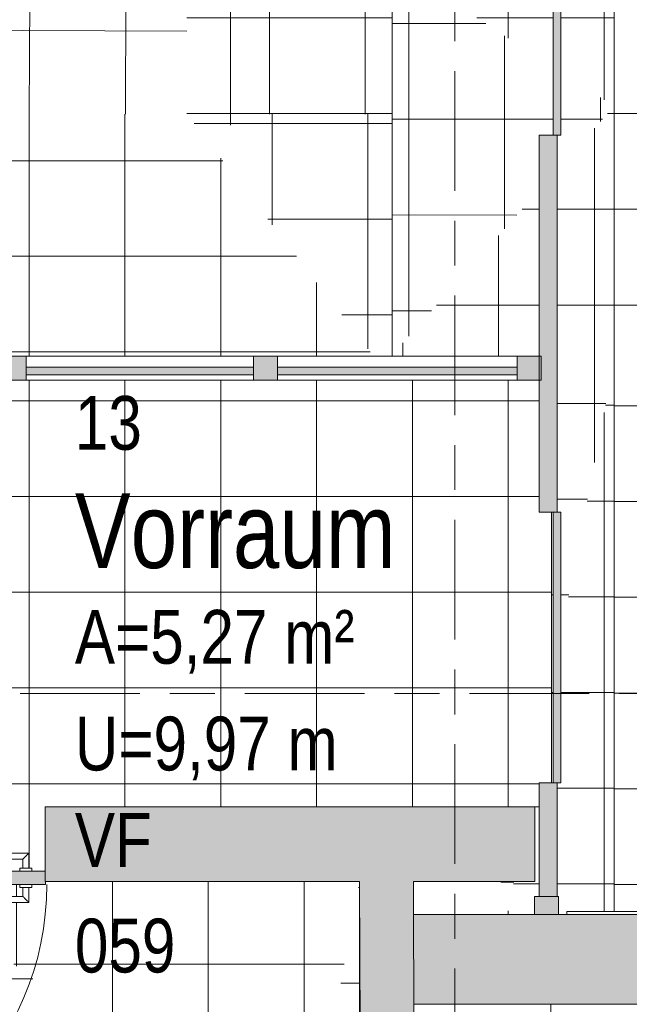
# Model space of a CAD drawing. Header units: metres. Extents: x 2 to 165, y -54 to 869.
# Tile 44 of 106: x 54.7 to 56.74, y -17.06 to -13.77. Entities that reach past the tile are written whole.
import ezdxf

# ---------------------------------------------------------------- set-up
doc = ezdxf.new("R2010")
doc.units = ezdxf.units.M
doc.linetypes.add('_Rasterlinie_', pattern=[0.75, 0.4, -0.1, 0.15, -0.1])
for name, color, linetype, lineweight in [('A_Fassade', 113, 'Continuous', 5), ('A_Geschossdecken', 7, 'Continuous', 5), ('A_Geschossdecken_Oberflächenschraffur', 7, 'Continuous', 5), ('A_Linien', 5, 'Continuous', 9), ('A_Raster', 128, 'Continuous', 5), ('A_Raum-Txt', 16, 'Continuous', 5), ('A_Tuer', 128, 'Continuous', 5), ('A_Türen_Element', 128, 'Continuous', 5), ('A_Wand', 244, 'Continuous', 5), ('A_Wand_Schraff', 1, 'Continuous', 5), ('A_Öffnung', 128, 'Continuous', 5)]:
    doc.layers.add(name, color=color, linetype=linetype, lineweight=lineweight)
doc.styles.add('Arial', font='arial.ttf', dxfattribs={"width": 0.8, "height": 0.18})
doc.styles.add('Arial_B', font='txt', dxfattribs={"width": 0.8, "height": 0.25})
pattern_1 = [(0, (57.13075, 0), (0, 0.32), []), (90, (57.13075, 0), (-0.319, 2e-17), [])]
pattern_2 = [(0, (56.97275, -0.202), (0, 0.319), []), (90, (56.97275, -0.202), (-0.32, 2e-17), [])]
pattern_3 = [(0.038, (57.13975, -0.032), (-0.000212, 0.32), []), (90, (57.13975, -0.032), (-0.319, 2e-17), [])]
pattern_4 = [(0.056, (57.27675, -0.025), (-0.000313, 0.32), []), (90, (57.27675, -0.025), (-0.318, 2e-17), [])]
pattern_5 = [(0.013, (56.93075, 0.037), (-7.26e-05, 0.32), []), (90, (56.93075, 0.037), (-0.32, 2e-17), [])]
pattern_6 = [(359.993, (56.88475, -0.012), (3.9e-05, 0.32), []), (90, (56.88475, -0.012), (-0.32, 2e-17), [])]
pattern_7 = [(0, (56.97275, -0.015), (0, 0.32), []), (90, (56.97275, -0.015), (-0.32, 2e-17), [])]
pattern_8 = [(0, (56.97275, -0.002), (0, 0.32), []), (90, (56.97275, -0.002), (-0.32, 2e-17), [])]
pattern_9 = [(0, (56.94075, 0), (0, 0.32), []), (90, (56.94075, 0), (-0.32, 2e-17), [])]
pattern_10 = [(359.998, (56.94075, -0.009), (1.1e-05, 0.32), []), (90, (56.94075, -0.009), (-0.32, 2e-17), [])]
pattern_11 = [(359.998, (56.96075, -0.019), (1.1e-05, 0.32), []), (90, (56.96075, -0.019), (-0.32, 2e-17), [])]
pattern_12 = [(0, (56.97275, 0), (0, 0.32), []), (90, (56.97275, 0), (-0.32, 2e-17), [])]
pattern_13 = [(359.987, (56.97075, -0.643), (6.94e-05, 0.306), []), (90, (56.97075, -0.643), (-0.32, 2e-17), [])]
pattern_14 = [(0, (56.97275, -0.017), (0, 0.32), []), (90, (56.97275, -0.017), (-0.32, 2e-17), [])]
pattern_15 = [(359.972, (56.89975, -0.064), (0.0001564, 0.32), []), (90, (56.89975, -0.064), (-0.32, 2e-17), [])]
pattern_16 = [(0, (56.86675, 0), (0, 0.32), []), (90, (56.86675, 0), (-0.32, 2e-17), [])]

# ---------------------------------------------------------------- blocks, each defined once
blk = doc.blocks.new('FP_6-AB- E0-  OK FFB')
at = {"layer": 'A_Geschossdecken_Oberflächenschraffur'}
for p, q in [((-3.3485, -12.196), (-2.8033, -12.1989)), ((-3.3485, -12.196), (-2.8033, -12.1989)), ((-3.1907, -12.6561), (-3.187, -12.1807)), ((-3.1907, -12.6561), (-3.187, -12.1807)), ((-2.8712, -12.6561), (-2.868, -12.1807)), ((-2.8712, -12.6561), (-2.868, -12.1807)), ((-2.8033, -12.1989), (-2.2581, -12.2018)), ((-2.8033, -12.1989), (-2.2581, -12.2018)), ((-2.5517, -12.656), (-2.549, -12.1807)), ((-2.5517, -12.656), (-2.549, -12.1807)), ((-2.2581, -12.2018), (-1.7129, -12.2048)), ((-2.2581, -12.2018), (-1.7129, -12.2048)), ((-2.2322, -12.656), (-2.23, -12.1806)), ((-2.2322, -12.656), (-2.23, -12.1806)), ((-1.9128, -12.656), (-1.911, -12.1806)), ((-1.9128, -12.656), (-1.911, -12.1806)), ((-3.3501, -12.516), (-2.8044, -12.5189)), ((-3.3501, -12.516), (-2.8044, -12.5189)), ((-2.8044, -12.5189), (-2.2586, -12.5218)), ((-2.8044, -12.5189), (-2.2586, -12.5218)), ((-2.2586, -12.5218), (-1.7129, -12.5247)), ((-2.2586, -12.5218), (-1.7129, -12.5247)), ((-3.1944, -13.1314), (-3.1907, -12.6561)), ((-3.1944, -13.1314), (-3.1907, -12.6561)), ((-2.8745, -13.1314), (-2.8712, -12.6561)), ((-2.8745, -13.1314), (-2.8712, -12.6561)), ((-2.5545, -13.1314), (-2.5517, -12.656)), ((-2.5545, -13.1314), (-2.5517, -12.656)), ((-2.2345, -13.1313), (-2.2322, -12.656)), ((-2.2345, -13.1313), (-2.2322, -12.656)), ((-1.9145, -13.1313), (-1.9128, -12.656)), ((-1.9145, -13.1313), (-1.9128, -12.656)), ((-3.3517, -12.836), (-2.8054, -12.8389)), ((-3.3517, -12.836), (-2.8054, -12.8389)), ((-2.8054, -12.8389), (-2.2591, -12.8418)), ((-2.8054, -12.8389), (-2.2591, -12.8418)), ((-2.2591, -12.8418), (-1.7128, -12.8447)), ((-2.2591, -12.8418), (-1.7128, -12.8447)), ((-3.1982, -13.6068), (-3.1944, -13.1314)), ((-3.1982, -13.6068), (-3.1944, -13.1314)), ((-2.8777, -13.6068), (-2.8745, -13.1314)), ((-2.8777, -13.6068), (-2.8745, -13.1314)), ((-2.5572, -13.6067), (-2.5545, -13.1314)), ((-2.5572, -13.6067), (-2.5545, -13.1314)), ((-2.2368, -13.6067), (-2.2345, -13.1313)), ((-2.2368, -13.6067), (-2.2345, -13.1313)), ((-1.9163, -13.6067), (-1.9145, -13.1313)), ((-1.9163, -13.6067), (-1.9145, -13.1313)), ((-3.3534, -13.1559), (-2.8065, -13.1589)), ((-3.3534, -13.1559), (-2.8065, -13.1589)), ((-2.8065, -13.1589), (-2.2596, -13.1618)), ((-2.8065, -13.1589), (-2.2596, -13.1618)), ((-2.2596, -13.1618), (-1.7128, -13.1647)), ((-2.2596, -13.1618), (-1.7128, -13.1647)), ((-3.355, -13.4759), (-2.8076, -13.4788)), ((-3.355, -13.4759), (-2.8076, -13.4788)), ((-2.8076, -13.4788), (-2.2601, -13.4818)), ((-2.8076, -13.4788), (-2.2601, -13.4818)), ((-2.2601, -13.4818), (-1.7127, -13.4847)), ((-2.2601, -13.4818), (-1.7127, -13.4847)), ((-3.2019, -14.0822), (-3.1982, -13.6068)), ((-3.2019, -14.0822), (-3.1982, -13.6068)), ((-2.8809, -14.0821), (-2.8777, -13.6068)), ((-2.8809, -14.0821), (-2.8777, -13.6068)), ((-2.56, -14.0821), (-2.5572, -13.6067)), ((-2.56, -14.0821), (-2.5572, -13.6067)), ((-2.239, -14.082), (-2.2368, -13.6067)), ((-2.239, -14.082), (-2.2368, -13.6067)), ((-1.9181, -14.082), (-1.9163, -13.6067)), ((-1.9181, -14.082), (-1.9163, -13.6067)), ((-3.3566, -13.7959), (-2.8086, -13.7988)), ((-3.3566, -13.7959), (-2.8086, -13.7988)), ((-2.8086, -13.7988), (-2.2606, -13.8017)), ((-2.8086, -13.7988), (-2.2606, -13.8017)), ((-2.2606, -13.8017), (-1.7126, -13.8047)), ((-2.2606, -13.8017), (-1.7126, -13.8047))]:
    blk.add_line(p, q, dxfattribs=at)
blk = doc.blocks.new('TU DF 1 - Stahl-Eckzarge flächenbündig - DL - 940 x 2060-8580549-AB- E0-  OK FFB')
at = {"layer": 'A_Tuer', "lineweight": 9}
blk.add_hatch(color=253, dxfattribs=at).paths.add_polyline_path([(0.481, 0.135), (-0.481, 0.135), (-0.48, 0.09), (0.48, 0.09), (0.481, 0.125)], flags=0)
at = {"layer": 'A_Tuer', "color": 250, "lineweight": 9}
for p, q in [((-0.425, 0.195), (-0.425, 0.145)), ((-0.295, 0.195), (-0.425, 0.195)), ((-0.425, 0.195), (-0.425, 0.145)), ((-0.295, 0.195), (-0.425, 0.195)), ((-0.405, 0.145), (-0.405, 0.175)), ((-0.405, 0.175), (-0.295, 0.175)), ((-0.405, 0.145), (-0.405, 0.175)), ((-0.405, 0.175), (-0.295, 0.175)), ((-0.295, 0.195), (-0.295, 0.175)), ((-0.295, 0.195), (-0.295, 0.175)), ((-0.435, 0.145), (-0.435, 0.135)), ((-0.435, 0.145), (-0.395, 0.145)), ((-0.395, 0.135), (-0.395, 0.145)), ((-0.435, 0.09), (-0.435, 0.08)), ((-0.395, 0.08), (-0.435, 0.08)), ((-0.425, 0.08), (-0.425, 0.03)), ((-0.425, 0.08), (-0.425, 0.03)), ((-0.405, 0.05), (-0.405, 0.08)), ((-0.405, 0.05), (-0.405, 0.08)), ((-0.395, 0.08), (-0.395, 0.09)), ((-0.295, 0.05), (-0.405, 0.05)), ((-0.295, 0.05), (-0.405, 0.05)), ((-0.295, 0.05), (-0.295, 0.03)), ((-0.295, 0.05), (-0.295, 0.03)), ((-0.425, 0.03), (-0.295, 0.03)), ((-0.425, 0.03), (-0.295, 0.03))]:
    blk.add_line(p, q, dxfattribs=at)
for points in [[(-0.405, 0.175), (-0.405, 0.175), (-0.4052, 0.1752), (-0.4057, 0.1757), (-0.4063, 0.1763), (-0.4069, 0.1769), (-0.4075, 0.1775), (-0.4081, 0.1781), (-0.4089, 0.1789), (-0.4098, 0.1798), (-0.4106, 0.1806), (-0.4112, 0.1812), (-0.4118, 0.1818), (-0.4124, 0.1824), (-0.413, 0.183), (-0.4137, 0.1837), (-0.4143, 0.1843), (-0.415, 0.185), (-0.4157, 0.1857), (-0.4163, 0.1863), (-0.417, 0.187), (-0.4176, 0.1876), (-0.4182, 0.1882), (-0.4188, 0.1888), (-0.4194, 0.1894), (-0.42, 0.19), (-0.4206, 0.1906), (-0.4213, 0.1913), (-0.4219, 0.1919), (-0.4225, 0.1925), (-0.4231, 0.1931), (-0.4237, 0.1937), (-0.4243, 0.1943), (-0.4248, 0.1948), (-0.425, 0.195), (-0.425, 0.195)], [(-0.405, 0.175), (-0.405, 0.175), (-0.4052, 0.1752), (-0.4057, 0.1757), (-0.4063, 0.1763), (-0.4069, 0.1769), (-0.4075, 0.1775), (-0.4081, 0.1781), (-0.4089, 0.1789), (-0.4098, 0.1798), (-0.4106, 0.1806), (-0.4112, 0.1812), (-0.4118, 0.1818), (-0.4124, 0.1824), (-0.413, 0.183), (-0.4137, 0.1837), (-0.4143, 0.1843), (-0.415, 0.185), (-0.4157, 0.1857), (-0.4163, 0.1863), (-0.417, 0.187), (-0.4176, 0.1876), (-0.4182, 0.1882), (-0.4188, 0.1888), (-0.4194, 0.1894), (-0.42, 0.19), (-0.4206, 0.1906), (-0.4213, 0.1913), (-0.4219, 0.1919), (-0.4225, 0.1925), (-0.4231, 0.1931), (-0.4237, 0.1937), (-0.4243, 0.1943), (-0.4248, 0.1948), (-0.425, 0.195), (-0.425, 0.195)], [(-0.425, 0.03), (-0.425, 0.03), (-0.4248, 0.0302), (-0.4243, 0.0307), (-0.4237, 0.0313), (-0.4231, 0.0319), (-0.4225, 0.0325), (-0.4219, 0.0331), (-0.4211, 0.0339), (-0.4202, 0.0348), (-0.4194, 0.0356), (-0.4188, 0.0362), (-0.4182, 0.0368), (-0.4176, 0.0374), (-0.417, 0.038), (-0.4163, 0.0387), (-0.4157, 0.0393), (-0.415, 0.04), (-0.4143, 0.0407), (-0.4137, 0.0413), (-0.413, 0.042), (-0.4124, 0.0426), (-0.4118, 0.0432), (-0.4112, 0.0438), (-0.4106, 0.0444), (-0.41, 0.045), (-0.4094, 0.0456), (-0.4087, 0.0463), (-0.4081, 0.0469), (-0.4075, 0.0475), (-0.4069, 0.0481), (-0.4063, 0.0487), (-0.4057, 0.0493), (-0.4052, 0.0498), (-0.405, 0.05), (-0.405, 0.05)], [(-0.425, 0.03), (-0.425, 0.03), (-0.4248, 0.0302), (-0.4243, 0.0307), (-0.4237, 0.0313), (-0.4231, 0.0319), (-0.4225, 0.0325), (-0.4219, 0.0331), (-0.4211, 0.0339), (-0.4202, 0.0348), (-0.4194, 0.0356), (-0.4188, 0.0362), (-0.4182, 0.0368), (-0.4176, 0.0374), (-0.417, 0.038), (-0.4163, 0.0387), (-0.4157, 0.0393), (-0.415, 0.04), (-0.4143, 0.0407), (-0.4137, 0.0413), (-0.413, 0.042), (-0.4124, 0.0426), (-0.4118, 0.0432), (-0.4112, 0.0438), (-0.4106, 0.0444), (-0.41, 0.045), (-0.4094, 0.0456), (-0.4087, 0.0463), (-0.4081, 0.0469), (-0.4075, 0.0475), (-0.4069, 0.0481), (-0.4063, 0.0487), (-0.4057, 0.0493), (-0.4052, 0.0498), (-0.405, 0.05), (-0.405, 0.05)]]:
    blk.add_open_spline(points, degree=3, knots=[0, 0, 0, 0, 0.083333, 0.125, 0.166667, 0.208333, 0.229167, 0.25, 0.291667, 0.333333, 0.354167, 0.375, 0.395833, 0.416667, 0.4375, 0.458333, 0.479167, 0.5, 0.520833, 0.541667, 0.5625, 0.583333, 0.604167, 0.625, 0.645833, 0.666667, 0.6875, 0.708333, 0.75, 0.770833, 0.791667, 0.833333, 0.875, 0.916667, 1, 1, 1, 1], dxfattribs=at)
at = {"layer": 'A_Türen_Element', "color": 250, "lineweight": 9}
for p, q in [((-0.481, 0.135), (0.481, 0.135)), ((-0.481, 0.125), (-0.481, 0.135)), ((0.481, 0.135), (0.481, 0.125)), ((0.48, 0.09), (-0.48, 0.09))]:
    blk.add_line(p, q, dxfattribs=at)
at = {"layer": 'A_Öffnung', "color": 250, "lineweight": 9}
blk.add_line((0.485, 0.135), (0.485, 1.105), dxfattribs=at)
blk.add_arc((0.485, 0.135), 0.97, 90, 180, dxfattribs=at)
blk = doc.blocks.new('System Panel - Glazed-8070311-AB- E0-  OK FFB')
at = {"layer": 'A_Fassade', "lineweight": 9}
blk.add_hatch(color=253, dxfattribs=at).paths.add_polyline_path([(0.38, -0.0495), (0.38, -0.0245), (-0.38, -0.0245), (-0.38, -0.0495)], flags=0)
at = {"layer": 'A_Fassade', "color": 250, "lineweight": 9}
for p, q in [((0.38, -0.0245), (-0.38, -0.0245)), ((-0.38, -0.0245), (-0.38, -0.0495)), ((0.38, -0.0495), (0.38, -0.0245)), ((-0.38, -0.0495), (0.38, -0.0495))]:
    blk.add_line(p, q, dxfattribs=at)
blk = doc.blocks.new('System Panel - Glazed-8070312-AB- E0-  OK FFB')
at = {"layer": 'A_Fassade', "lineweight": 9}
blk.add_hatch(color=253, dxfattribs=at).paths.add_polyline_path([(0.4, -0.0495), (0.4, -0.0245), (-0.4, -0.0245), (-0.4, -0.0495)], flags=0)
at = {"layer": 'A_Fassade', "color": 250, "lineweight": 9}
for p, q in [((0.4, -0.0245), (-0.4, -0.0245)), ((-0.4, -0.0245), (-0.4, -0.0495)), ((0.4, -0.0495), (0.4, -0.0245)), ((-0.4, -0.0495), (0.4, -0.0495))]:
    blk.add_line(p, q, dxfattribs=at)
blk = doc.blocks.new('Rectangular Mullion - 80mm x 80mm-8070313-AB- E0-  OK FFB')
at = {"layer": 'A_Fassade', "lineweight": 9}
blk.add_hatch(color=253, dxfattribs=at).paths.add_polyline_path([(-0.08, 0.0675), (0, 0.0675), (0, -0.0125), (-0.08, -0.0125)], flags=0)
at = {"layer": 'A_Fassade', "color": 250, "lineweight": 9}
for p, q in [((-0.08, 0.0675), (0, 0.0675)), ((-0.08, -0.0125), (-0.08, 0.0675)), ((0, 0.0675), (0, -0.0125)), ((0, -0.0125), (-0.08, -0.0125))]:
    blk.add_line(p, q, dxfattribs=at)
blk = doc.blocks.new('Rectangular Mullion - 80mm x 80mm-8070317-AB- E0-  OK FFB')
at = {"layer": 'A_Fassade', "lineweight": 9}
blk.add_hatch(color=253, dxfattribs=at).paths.add_polyline_path([(0.04, 0.0675), (0.04, -0.0125), (-0.04, -0.0125), (-0.04, 0.0675)], flags=0)
at = {"layer": 'A_Fassade', "color": 250, "lineweight": 9}
for p, q in [((-0.04, 0.0675), (0.04, 0.0675)), ((-0.04, -0.0125), (-0.04, 0.0675)), ((0.04, 0.0675), (0.04, -0.0125)), ((0.04, -0.0125), (-0.04, -0.0125))]:
    blk.add_line(p, q, dxfattribs=at)
blk = doc.blocks.new('Rectangular Mullion - 80mm x 120mm-8070319-AB- E0-  OK FFB')
at = {"layer": 'A_Fassade', "color": 250, "lineweight": 9}
for p, q in [((-1.4099, -14.8909), (-0.6099, -14.8909)), ((-0.6099, -14.9709), (-1.4099, -14.9709))]:
    blk.add_line(p, q, dxfattribs=at)
blk = doc.blocks.new('Rectangular Mullion - 80mm x 120mm-8070320-AB- E0-  OK FFB')
at = {"layer": 'A_Fassade', "color": 250, "lineweight": 9}
for p, q in [((-2.2499, -14.8909), (-1.4899, -14.8909)), ((-1.4899, -14.9709), (-2.2499, -14.9709))]:
    blk.add_line(p, q, dxfattribs=at)
blk = doc.blocks.new('System Panel - Solid Center-8070385-AB- E0-  OK FFB')
at = {"layer": 'A_Fassade', "lineweight": 9}
blk.add_hatch(color=253, dxfattribs=at).paths.add_polyline_path([(-0.19, 0), (0.19, 0), (0.19, 0.06), (-0.19, 0.06)], flags=0)
at = {"layer": 'A_Fassade', "color": 250, "lineweight": 9}
for p, q in [((0.19, 0.06), (-0.19, 0.06)), ((-0.19, 0.06), (-0.19, 0)), ((0.19, 0), (0.19, 0.06)), ((-0.19, 0), (0.19, 0))]:
    blk.add_line(p, q, dxfattribs=at)
blk = doc.blocks.new('System Panel - Opening-8070388-AB- E0-  OK FFB')
at = {"layer": 'A_Fassade', "lineweight": 9}
blk.add_hatch(color=253, dxfattribs=at).paths.add_polyline_path([(-0.4525, -0.0125), (0.4525, -0.0125), (0.4525, 0.0125), (-0.4525, 0.0125)], flags=0)
at = {"layer": 'A_Fassade', "color": 250, "lineweight": 9}
for p, q in [((0.4525, 0.0125), (-0.4525, 0.0125)), ((-0.4525, 0.0125), (-0.4525, -0.0125)), ((0.4525, -0.0125), (0.4525, 0.0125)), ((-0.4525, -0.0125), (0.4525, -0.0125))]:
    blk.add_line(p, q, dxfattribs=at)
blk = doc.blocks.new('System Panel - Solid Center-8070389-AB- E0-  OK FFB')
at = {"layer": 'A_Fassade', "lineweight": 9}
blk.add_hatch(color=253, dxfattribs=at).paths.add_polyline_path([(-0.63, 0), (0.63, 0), (0.63, 0.06), (-0.63, 0.06)], flags=0)
at = {"layer": 'A_Fassade', "color": 250, "lineweight": 9}
for p, q in [((0.63, 0.06), (-0.63, 0.06)), ((-0.63, 0.06), (-0.63, 0)), ((0.63, 0), (0.63, 0.06)), ((-0.63, 0), (0.63, 0))]:
    blk.add_line(p, q, dxfattribs=at)
blk = doc.blocks.new('System Panel - Opening-8070390-AB- E0-  OK FFB')
at = {"layer": 'A_Fassade', "lineweight": 9}
blk.add_hatch(color=253, dxfattribs=at).paths.add_polyline_path([(-0.9588, -0.0125), (0.9588, -0.0125), (0.9588, 0.0125), (-0.9588, 0.0125)], flags=0)
at = {"layer": 'A_Fassade', "color": 250, "lineweight": 9}
for p, q in [((0.9588, 0.0125), (-0.9588, 0.0125)), ((-0.9588, 0.0125), (-0.9588, -0.0125)), ((0.9588, -0.0125), (0.9588, 0.0125)), ((-0.9588, -0.0125), (0.9588, -0.0125))]:
    blk.add_line(p, q, dxfattribs=at)
blk = doc.blocks.new('Rectangular Mullion - 60mm x 80mm 2-8070391-AB- E0-  OK FFB')
at = {"layer": 'A_Fassade', "lineweight": 9}
blk.add_hatch(color=253, dxfattribs=at).paths.add_polyline_path([(0, 0.005), (-0.06, 0.005), (-0.06, -0.075), (0, -0.075)], flags=0)
at = {"layer": 'A_Fassade', "color": 250, "lineweight": 9}
for p, q in [((0, 0.005), (-0.06, 0.005)), ((-0.06, 0.005), (-0.06, -0.075)), ((0, -0.075), (0, 0.005)), ((-0.06, -0.075), (0, -0.075))]:
    blk.add_line(p, q, dxfattribs=at)

msp = doc.modelspace()

# ---------------------------------------------------------------- hatches: boundary and pattern name
at = {"layer": 'A_Geschossdecken_Oberflächenschraffur'}
h = msp.add_hatch(dxfattribs=at)
h.set_pattern_fill('FP_8', color=256, style=0, pattern_type=2)
h.set_pattern_definition(pattern_1)
h.paths.add_polyline_path([(55.2602, -14.082), (55.9451, -14.082), (55.9451, -12.1806), (55.2596, -12.1806), (55.2601, -14.055)], flags=0)
h = msp.add_hatch(dxfattribs=at)
h.set_pattern_fill('FP_8', color=256, style=0, pattern_type=2)
h.set_pattern_definition(pattern_1)
h.paths.add_polyline_path([(55.2602, -14.082), (55.9451, -14.082), (55.9451, -12.1806), (55.2596, -12.1806), (55.2601, -14.055)], flags=0)
h = msp.add_hatch(dxfattribs=at)
h.set_pattern_fill('FP_277', color=256, style=0, pattern_type=2)
h.set_pattern_definition(pattern_11)
h.paths.add_polyline_path([(55.9451, -14.8864), (56.436, -14.336), (56.436, -14.1522), (56.4835, -14.1522), (56.4835, -13.9241), (55.9451, -13.5774), (55.9451, -14.7709)], flags=0)
h.paths.add_polyline_path([(56.496, -14.2687), (56.6867, -14.055), (56.5085, -13.9402), (56.5085, -14.1522), (56.496, -14.1522)], flags=0)
h = msp.add_hatch(dxfattribs=at)
h.set_pattern_fill('FP_277', color=256, style=0, pattern_type=2)
h.set_pattern_definition(pattern_11)
h.paths.add_polyline_path([(55.9451, -14.8864), (56.436, -14.336), (56.436, -14.1522), (56.4835, -14.1522), (56.4835, -13.9241), (55.9451, -13.5774), (55.9451, -14.7709)], flags=0)
h.paths.add_polyline_path([(56.496, -14.2687), (56.6867, -14.055), (56.5085, -13.9402), (56.5085, -14.1522), (56.496, -14.1522)], flags=0)
h = msp.add_hatch(dxfattribs=at)
h.set_pattern_fill('FP_147', color=256, style=0, pattern_type=2)
h.set_pattern_definition(pattern_12)
h.paths.add_polyline_path([(56.6867, -14.055), (56.6867, -13.5774), (56.5085, -13.5774), (56.5085, -13.9402)], flags=0)
h.paths.add_polyline_path([(56.4835, -13.9241), (56.4835, -13.5774), (55.9451, -13.5774), (56.3926, -13.8656)], flags=0)
h = msp.add_hatch(dxfattribs=at)
h.set_pattern_fill('FP_147', color=256, style=0, pattern_type=2)
h.set_pattern_definition(pattern_12)
h.paths.add_polyline_path([(56.6867, -14.055), (56.6867, -13.5774), (56.5085, -13.5774), (56.5085, -13.9402)], flags=0)
h.paths.add_polyline_path([(56.4835, -13.9241), (56.4835, -13.5774), (55.9451, -13.5774), (56.3926, -13.8656)], flags=0)
h = msp.add_hatch(dxfattribs=at)
h.set_pattern_fill('FP_36', color=256, style=0, pattern_type=2)
h.set_pattern_definition(pattern_2)
h.paths.add_polyline_path([(54.5428, -14.9709), (54.6428, -14.9709), (54.6428, -14.9504), (53.685, -14.9504), (53.685, -14.9709), (54.1473, -14.9709)], flags=0)
h.paths.add_polyline_path([(54.6428, -14.9004), (54.6428, -14.8909), (55.8834, -14.8909), (55.2596, -14.082), (53.6147, -14.082), (52.8121, -14.8909), (53.685, -14.8909), (53.685, -14.9004), (54.5428, -14.9004)], flags=0)
h = msp.add_hatch(dxfattribs=at)
h.set_pattern_fill('FP_36', color=256, style=0, pattern_type=2)
h.set_pattern_definition(pattern_2)
h.paths.add_polyline_path([(54.5428, -14.9709), (54.6428, -14.9709), (54.6428, -14.9504), (53.685, -14.9504), (53.685, -14.9709), (54.1473, -14.9709)], flags=0)
h.paths.add_polyline_path([(54.6428, -14.9004), (54.6428, -14.8909), (55.8834, -14.8909), (55.2596, -14.082), (53.6147, -14.082), (52.8121, -14.8909), (53.685, -14.8909), (53.685, -14.9004), (54.5428, -14.9004)], flags=0)
h = msp.add_hatch(dxfattribs=at)
h.set_pattern_fill('FP_37', color=256, style=0, pattern_type=2)
h.set_pattern_definition(pattern_3)
h.paths.add_polyline_path([(55.9359, -14.8909), (55.9451, -14.8909), (55.9451, -14.082), (55.2602, -14.082), (55.8834, -14.8909)], flags=0)
h = msp.add_hatch(dxfattribs=at)
h.set_pattern_fill('FP_37', color=256, style=0, pattern_type=2)
h.set_pattern_definition(pattern_3)
h.paths.add_polyline_path([(55.9359, -14.8909), (55.9451, -14.8909), (55.9451, -14.082), (55.2602, -14.082), (55.8834, -14.8909)], flags=0)
h = msp.add_hatch(dxfattribs=at)
h.set_pattern_fill('FP_275', color=256, style=0, pattern_type=2)
h.set_pattern_definition(pattern_9)
h.paths.add_polyline_path([(56.496, -14.9209), (56.6867, -14.9034), (56.6867, -14.055), (56.496, -14.2687), (56.496, -14.9034)], flags=0)
h.paths.add_polyline_path([(56.436, -14.8909), (56.436, -14.336), (55.9451, -14.8864), (55.9451, -14.8909), (56.3926, -14.8909)], flags=0)
h = msp.add_hatch(dxfattribs=at)
h.set_pattern_fill('FP_275', color=256, style=0, pattern_type=2)
h.set_pattern_definition(pattern_9)
h.paths.add_polyline_path([(56.496, -14.9209), (56.6867, -14.9034), (56.6867, -14.055), (56.496, -14.2687), (56.496, -14.9034)], flags=0)
h.paths.add_polyline_path([(56.436, -14.8909), (56.436, -14.336), (55.9451, -14.8864), (55.9451, -14.8909), (56.3926, -14.8909)], flags=0)
h = msp.add_hatch(dxfattribs=at)
h.set_pattern_fill('FP_520', color=256, style=0, pattern_type=2)
h.set_pattern_definition(pattern_15)
h.paths.add_polyline_path([(57.8776, -16.7893), (57.8776, -14.0569), (56.6867, -14.9034), (57.8573, -16.7572)], flags=0)
h = msp.add_hatch(dxfattribs=at)
h.set_pattern_fill('FP_520', color=256, style=0, pattern_type=2)
h.set_pattern_definition(pattern_15)
h.paths.add_polyline_path([(57.8776, -16.7893), (57.8776, -14.0569), (56.6867, -14.9034), (57.8573, -16.7572)], flags=0)
h = msp.add_hatch(dxfattribs=at)
h.set_pattern_fill('FP_521', color=256, style=0, pattern_type=2)
h.set_pattern_definition(pattern_16)
h.paths.add_polyline_path([(56.6867, -14.9034), (57.8776, -14.0569), (56.6867, -14.0569), (56.6867, -14.5553)], flags=0)
h = msp.add_hatch(dxfattribs=at)
h.set_pattern_fill('FP_521', color=256, style=0, pattern_type=2)
h.set_pattern_definition(pattern_16)
h.paths.add_polyline_path([(56.6867, -14.9034), (57.8776, -14.0569), (56.6867, -14.0569), (56.6867, -14.5553)], flags=0)
h = msp.add_hatch(dxfattribs=at)
h.set_pattern_fill('FP_276', color=256, style=0, pattern_type=2)
h.set_pattern_definition(pattern_10)
h.paths.add_polyline_path([(56.3309, -16.7555), (56.3518, -16.6468), (56.3074, -16.6468), (56.3305, -16.7535)], flags=0)
h.paths.add_polyline_path([(56.4778, -15.9908), (56.4835, -15.961), (56.4835, -15.4122), (56.4778, -15.4122)], flags=0)
h.paths.add_polyline_path([(56.5085, -15.8309), (56.6867, -14.9034), (56.496, -14.9209), (56.496, -15.4122), (56.5085, -15.4122)], flags=0)
h = msp.add_hatch(dxfattribs=at)
h.set_pattern_fill('FP_276', color=256, style=0, pattern_type=2)
h.set_pattern_definition(pattern_10)
h.paths.add_polyline_path([(56.3309, -16.7555), (56.3518, -16.6468), (56.3074, -16.6468), (56.3305, -16.7535)], flags=0)
h.paths.add_polyline_path([(56.4778, -15.9908), (56.4835, -15.961), (56.4835, -15.4122), (56.4778, -15.4122)], flags=0)
h.paths.add_polyline_path([(56.5085, -15.8309), (56.6867, -14.9034), (56.496, -14.9209), (56.496, -15.4122), (56.5085, -15.4122)], flags=0)
h = msp.add_hatch(dxfattribs=at)
h.set_pattern_fill('FP_273', color=256, style=0, pattern_type=2)
h.set_pattern_definition(pattern_7)
h.paths.add_polyline_path([(56.5283, -16.756), (56.5283, -16.7472), (56.6867, -16.7472), (56.6867, -14.9034), (56.5085, -15.8309), (56.5085, -16.3172), (56.496, -16.3172), (56.496, -16.6972), (56.501, -16.6972), (56.501, -16.756)], flags=0)
h.paths.add_polyline_path([(56.421, -16.7558), (56.4221, -16.6972), (56.436, -16.6972), (56.436, -16.3968), (56.4221, -16.3968), (56.421, -16.6468), (56.3518, -16.6468), (56.3309, -16.7555), (56.3926, -16.7557)], flags=0)
h.paths.add_polyline_path([(56.4835, -16.3172), (56.4835, -15.961), (56.4778, -15.9908), (56.4778, -16.3172)], flags=0)
h = msp.add_hatch(dxfattribs=at)
h.set_pattern_fill('FP_273', color=256, style=0, pattern_type=2)
h.set_pattern_definition(pattern_7)
h.paths.add_polyline_path([(56.5283, -16.756), (56.5283, -16.7472), (56.6867, -16.7472), (56.6867, -14.9034), (56.5085, -15.8309), (56.5085, -16.3172), (56.496, -16.3172), (56.496, -16.6972), (56.501, -16.6972), (56.501, -16.756)], flags=0)
h.paths.add_polyline_path([(56.421, -16.7558), (56.4221, -16.6972), (56.436, -16.6972), (56.436, -16.3968), (56.4221, -16.3968), (56.421, -16.6468), (56.3518, -16.6468), (56.3309, -16.7555), (56.3926, -16.7557)], flags=0)
h.paths.add_polyline_path([(56.4835, -16.3172), (56.4835, -15.961), (56.4778, -15.9908), (56.4778, -16.3172)], flags=0)
h = msp.add_hatch(dxfattribs=at)
h.set_pattern_fill('FP_420', color=256, style=0, pattern_type=2)
h.set_pattern_definition(pattern_14)
h.paths.add_polyline_path([(57.8776, -16.7893), (56.6867, -14.9034), (56.6867, -16.7472), (56.9851, -16.7472), (56.9851, -16.7893)], flags=0)
h = msp.add_hatch(dxfattribs=at)
h.set_pattern_fill('FP_420', color=256, style=0, pattern_type=2)
h.set_pattern_definition(pattern_14)
h.paths.add_polyline_path([(57.8776, -16.7893), (56.6867, -14.9034), (56.6867, -16.7472), (56.9851, -16.7472), (56.9851, -16.7893)], flags=0)
h = msp.add_hatch(dxfattribs=at)
h.set_pattern_fill('FP_4', color=9, style=0, pattern_type=2)
h.set_pattern_definition(pattern_12)
h.paths.add_polyline_path([(54.7421, -16.6118), (54.7871, -16.6118), (54.7871, -16.3968), (56.436, -16.3968), (56.436, -16.3172), (56.4778, -16.3172), (56.4778, -15.4122), (56.436, -15.4122), (56.436, -14.9709), (52.7321, -14.9709), (52.7321, -15.3079), (52.7421, -15.3089), (52.7421, -15.3539), (52.7521, -15.3545), (52.7521, -15.3639), (52.8021, -15.3642), (52.8018, -15.4939), (52.7821, -15.4939), (52.7821, -15.3839), (52.7521, -15.3839), (52.7521, -15.3939), (52.7421, -15.3939), (52.7421, -16.2699), (52.7321, -16.2699), (52.7321, -16.3968), (53.8271, -16.3968), (53.8271, -16.6118), (54.7021, -16.6118), (54.7028, -16.6018), (54.7121, -16.6017), (54.7121, -16.5718), (54.6021, -16.5715), (54.6021, -16.5518), (54.7321, -16.5522), (54.7321, -16.6018), (54.7421, -16.6018)], flags=0)
h = msp.add_hatch(dxfattribs=at)
h.set_pattern_fill('FP_4', color=9, style=0, pattern_type=2)
h.set_pattern_definition(pattern_12)
h.paths.add_polyline_path([(54.7421, -16.6118), (54.7871, -16.6118), (54.7871, -16.3968), (56.436, -16.3968), (56.436, -16.3172), (56.4778, -16.3172), (56.4778, -15.4122), (56.436, -15.4122), (56.436, -14.9709), (52.7321, -14.9709), (52.7321, -15.3079), (52.7421, -15.3089), (52.7421, -15.3539), (52.7521, -15.3545), (52.7521, -15.3639), (52.8021, -15.3642), (52.8018, -15.4939), (52.7821, -15.4939), (52.7821, -15.3839), (52.7521, -15.3839), (52.7521, -15.3939), (52.7421, -15.3939), (52.7421, -16.2699), (52.7321, -16.2699), (52.7321, -16.3968), (53.8271, -16.3968), (53.8271, -16.6118), (54.7021, -16.6118), (54.7028, -16.6018), (54.7121, -16.6017), (54.7121, -16.5718), (54.6021, -16.5715), (54.6021, -16.5518), (54.7321, -16.5522), (54.7321, -16.6018), (54.7421, -16.6018)], flags=0)
h = msp.add_hatch(dxfattribs=at)
h.set_pattern_fill('FP_105', color=9, style=0, pattern_type=2)
h.set_pattern_definition(pattern_5)
h.paths.add_polyline_path([(55.6488, -17.655), (55.8367, -16.6468), (54.7881, -16.6471), (54.7871, -16.6568), (54.7421, -16.6568), (54.7415, -16.6668), (54.7321, -16.6668), (54.7318, -16.7168), (54.6021, -16.7165), (54.6021, -16.6968), (54.7121, -16.6968), (54.7121, -16.6668), (54.7021, -16.6668), (54.7021, -16.6568), (54.3301, -16.6568), (55.6368, -17.6459)], flags=0)
h = msp.add_hatch(dxfattribs=at)
h.set_pattern_fill('FP_105', color=9, style=0, pattern_type=2)
h.set_pattern_definition(pattern_5)
h.paths.add_polyline_path([(55.6488, -17.655), (55.8367, -16.6468), (54.7881, -16.6471), (54.7871, -16.6568), (54.7421, -16.6568), (54.7415, -16.6668), (54.7321, -16.6668), (54.7318, -16.7168), (54.6021, -16.7165), (54.6021, -16.6968), (54.7121, -16.6968), (54.7121, -16.6668), (54.7021, -16.6668), (54.7021, -16.6568), (54.3301, -16.6568), (55.6368, -17.6459)], flags=0)
h = msp.add_hatch(dxfattribs=at)
h.set_pattern_fill('FP_96', color=9, style=0, pattern_type=2)
h.set_pattern_definition(pattern_4)
h.paths.add_polyline_path([(55.8367, -19.5409), (55.8367, -16.6468), (55.6488, -17.655), (55.7655, -18.826)], flags=0)
h = msp.add_hatch(dxfattribs=at)
h.set_pattern_fill('FP_96', color=9, style=0, pattern_type=2)
h.set_pattern_definition(pattern_4)
h.paths.add_polyline_path([(55.8367, -19.5409), (55.8367, -16.6468), (55.6488, -17.655), (55.7655, -18.826)], flags=0)
h = msp.add_hatch(dxfattribs=at)
h.set_pattern_fill('FP_274', color=256, style=0, pattern_type=2)
h.set_pattern_definition(pattern_8)
h.paths.add_polyline_path([(56.3309, -16.7555), (56.3074, -16.6468), (56.0167, -16.6468), (56.017, -16.7547), (56.0264, -16.7547)], flags=0)
h = msp.add_hatch(dxfattribs=at)
h.set_pattern_fill('FP_274', color=256, style=0, pattern_type=2)
h.set_pattern_definition(pattern_8)
h.paths.add_polyline_path([(56.3309, -16.7555), (56.3074, -16.6468), (56.0167, -16.6468), (56.017, -16.7547), (56.0264, -16.7547)], flags=0)
h = msp.add_hatch(dxfattribs=at)
h.set_pattern_fill('FP_111', color=9, style=0, pattern_type=2)
h.set_pattern_definition(pattern_6)
h.paths.add_polyline_path([(55.6488, -17.655), (54.3301, -16.6568), (54.3169, -16.6568), (54.3169, -17.5938)], flags=0)
h = msp.add_hatch(dxfattribs=at)
h.set_pattern_fill('FP_111', color=9, style=0, pattern_type=2)
h.set_pattern_definition(pattern_6)
h.paths.add_polyline_path([(55.6488, -17.655), (54.3301, -16.6568), (54.3169, -16.6568), (54.3169, -17.5938)], flags=0)
h = msp.add_hatch(dxfattribs=at)
h.set_pattern_fill('FP_280', color=256, style=0, pattern_type=2)
h.set_pattern_definition(pattern_13)
h.paths.add_polyline_path([(56.017, -16.7572), (56.421, -16.7572), (56.421, -16.7558), (56.017, -16.7547)], flags=0)
h.paths.add_polyline_path([(56.501, -16.7572), (56.5283, -16.7572), (56.5283, -16.756), (56.501, -16.756)], flags=0)
h = msp.add_hatch(dxfattribs=at)
h.set_pattern_fill('FP_280', color=256, style=0, pattern_type=2)
h.set_pattern_definition(pattern_13)
h.paths.add_polyline_path([(56.017, -16.7572), (56.421, -16.7572), (56.421, -16.7558), (56.017, -16.7547)], flags=0)
h.paths.add_polyline_path([(56.501, -16.7572), (56.5283, -16.7572), (56.5283, -16.756), (56.501, -16.756)], flags=0)
at = {"layer": 'A_Wand'}
msp.add_hatch(color=8, dxfattribs=at).paths.add_polyline_path([(56.9751, -17.0572), (56.9751, -16.7572), (56.017, -16.7572), (56.0178, -17.0572), (56.3926, -17.0572)], flags=0)
at = {"layer": 'A_Wand_Schraff', "lineweight": 9}
h = msp.add_hatch(color=253, dxfattribs=at)
h.paths.add_polyline_path([(56.4221, -16.6468), (56.4221, -16.3968), (54.7871, -16.3968), (54.7871, -16.6468), (56.3926, -16.6468)], flags=0)
h.paths.add_polyline_path([(53.8271, -16.6468), (53.8271, -16.3968), (52.7321, -16.3968), (52.7321, -16.6468), (52.7971, -16.6468)], flags=0)
msp.add_hatch(color=253, dxfattribs=at).paths.add_polyline_path([(55.8464, -19.9912), (56.0264, -19.9907), (56.0167, -16.6468), (55.8367, -16.6468), (55.843, -18.826)], flags=0)

# ---------------------------------------------------------------- linework, layer by layer
at = {"layer": 'A_Geschossdecken', "color": 253, "lineweight": 9}
for p, q in [((55.9451, -14.8909), (55.9451, -12.1745)), ((56.6867, -16.7472), (56.6867, -12.1845)), ((56.4778, -16.3172), (56.4778, -15.4122)), ((56.4221, -16.3968), (56.436, -16.3968)), ((55.8367, -16.6468), (55.8367, -19.5409))]:
    msp.add_line(p, q, dxfattribs=at)
at = {"layer": 'A_Linien', "color": 10, "lineweight": 18}
msp.add_line((55.4051, 3.9816), (55.4051, -14.1184), dxfattribs=at)
at = {"layer": 'A_Raster', "linetype": '_Rasterlinie_', "lineweight": 9}
for p, q in [((56.1543, 37.0621), (56.1543, -53.073)), ((88.1031, -16.0184), (15.5195, -16.0184))]:
    msp.add_line(p, q, dxfattribs=at)
at = {"layer": 'A_Wand', "color": 250, "lineweight": 9}
for p, q in [((56.4221, -16.3968), (54.7871, -16.3968)), ((54.7871, -16.3968), (54.7871, -16.6468)), ((56.4221, -16.6468), (56.4221, -16.3968)), ((54.7871, -16.6468), (55.8367, -16.6468)), ((55.8367, -16.6468), (55.8464, -19.9912)), ((56.0167, -16.6468), (56.4221, -16.6468)), ((56.017, -16.7572), (56.0167, -16.6468)), ((56.5283, -16.7472), (56.9851, -16.7472)), ((56.5283, -16.7472), (56.5283, -16.7572)), ((56.9751, -16.7572), (56.017, -16.7572)), ((56.017, -16.7572), (56.0178, -17.0572)), ((56.0178, -17.0572), (56.9751, -17.0572)), ((56.0264, -19.9907), (56.0178, -17.0572)), ((56.4751, -17.0572), (56.4751, -19.5409))]:
    msp.add_line(p, q, dxfattribs=at)

# ---------------------------------------------------------------- block references
at = {"layer": 'A_Fassade', "color": 250, "lineweight": 9}
for name, p, rotation in [('System Panel - Opening-8070390-AB- E0-  OK FFB', (56.496, -13.1933), 89.99999999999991), ('System Panel - Solid Center-8070389-AB- E0-  OK FFB', (56.496, -14.7822), 89.99999999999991), ('System Panel - Opening-8070388-AB- E0-  OK FFB', (56.496, -15.8647), 89.99999999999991), ('System Panel - Solid Center-8070385-AB- E0-  OK FFB', (56.496, -16.5072), 89.99999999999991), ('Rectangular Mullion - 60mm x 80mm 2-8070391-AB- E0-  OK FFB', (56.496, -16.7572), 269.9999999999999)]:
    msp.add_blockref(name, p, dxfattribs=dict(at, rotation=rotation))
at = {"layer": 'A_Fassade', "color": 250, "lineweight": 9, "extrusion": (0, 0, -1), "rotation": 180}
for name, p in [('Rectangular Mullion - 80mm x 80mm-8070317-AB- E0-  OK FFB', (-54.6828, -14.9034)), ('Rectangular Mullion - 80mm x 80mm-8070317-AB- E0-  OK FFB', (-55.5228, -14.9034)), ('Rectangular Mullion - 80mm x 80mm-8070313-AB- E0-  OK FFB', (-56.4428, -14.9034))]:
    msp.add_blockref(name, p, dxfattribs=at)
at = {"layer": 'A_Fassade', "color": 250, "lineweight": 9}
for name, p in [('Rectangular Mullion - 80mm x 120mm-8070320-AB- E0-  OK FFB', (56.9727, 0)), ('Rectangular Mullion - 80mm x 120mm-8070319-AB- E0-  OK FFB', (56.9727, 0)), ('System Panel - Glazed-8070311-AB- E0-  OK FFB', (55.1028, -14.9034)), ('System Panel - Glazed-8070312-AB- E0-  OK FFB', (55.9628, -14.9034))]:
    msp.add_blockref(name, p, dxfattribs=at)
at = {"layer": 'A_Geschossdecken', "color": 253, "lineweight": 9}
msp.add_blockref('FP_6-AB- E0-  OK FFB', (56.9727, 0), dxfattribs=at)
at = {"layer": 'A_Tuer', "color": 250, "lineweight": 9, "rotation": 180}
msp.add_blockref('TU DF 1 - Stahl-Eckzarge flächenbündig - DL - 940 x 2060-8580549-AB- E0-  OK FFB', (54.3071, -16.5218), dxfattribs=at)

# ---------------------------------------------------------------- texts
at = {"layer": 'A_Raum-Txt', "attachment_point": 1}
for s, insert, char_height, width, style in [('13', (54.8858, -15.0236), 0.18, 0.269367, 'Arial'), ('Vorraum', (54.8858, -15.349), 0.25, 1.391729, 'Arial_B'), ('A=5,27 m²', (54.8858, -15.7388), 0.18, 1.109535, 'Arial'), ('U=9,97 m', (54.8858, -16.0955), 0.18, 1.0454, 'Arial'), ('VF', (54.8858, -16.4181), 0.18, 0.307848, 'Arial'), ('059', (54.8858, -16.7708), 0.18, 0.40405, 'Arial')]:
    msp.add_mtext(s, dxfattribs=dict(at, insert=insert, char_height=char_height, width=width, style=style))

doc.saveas('drawing.dxf')
